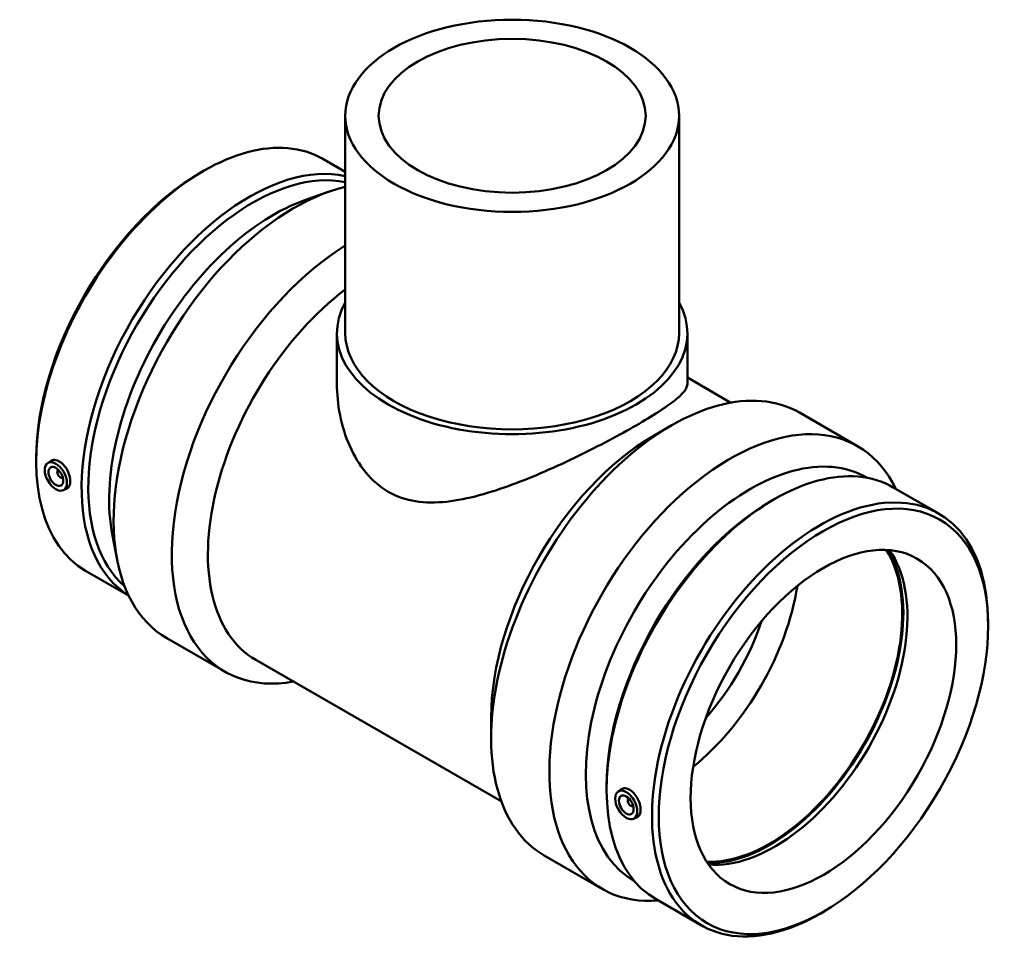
# Model space of a CAD drawing. Header units: millimetres. Extents: x -211 to 1382, y -263 to 1416.
# Tile 7 of 7: x 910 to 1382, y 645 to 1096. Entities that reach past the tile are written whole.
import ezdxf

# ---------------------------------------------------------------- set-up
doc = ezdxf.new("R2010")
doc.units = ezdxf.units.MM
doc.layers.add('Visible (ANSI)', color=7, linetype='Continuous', lineweight=50)

msp = doc.modelspace()

# ---------------------------------------------------------------- linework, layer by layer
at = {"layer": 'Visible (ANSI)'}
for p, q in [((1066.202, 1049.993), (1066.202, 945.756)), ((1226.202, 1049.993), (1226.202, 945.756)), ((1055.466, 1029.323), (1066.202, 1023.14)), ((996.697, 1022.625), (998.302, 1023.556)), ((1047.206, 1009.713), (1058.467, 1013.639)), ((1062.202, 945.756), (1062.202, 921.542)), ((1230.202, 945.756), (1230.202, 921.542)), ((1230.202, 924.458), (1251.019, 912.471)), ((1283.882, 907.682), (1311.773, 891.62)), ((1213.787, 896.474), (1222.415, 901.482)), ((918.057, 886.063), (918.057, 884.207)), ((923.502, 883.449), (924.949, 884.503)), ((928.594, 880.051), (928.768, 880.152)), ((930.59, 876.585), (930.764, 876.685)), ((1316.139, 876.582), (1316.386, 876.439)), ((930.973, 870.475), (932.635, 871.208)), ((1328.881, 871.874), (1350.643, 859.342)), ((1270.112, 865.176), (1271.717, 866.107)), ((954.576, 848.859), (956.833, 837.148)), ((941.762, 831.872), (962.354, 820.013)), ((1374.348, 805.15), (1374.348, 807.006)), ((980.631, 799.593), (1008.523, 783.531)), ((1023.298, 789.159), (1140.982, 721.389)), ((1136.13, 761.62), (1136.13, 751.644)), ((1191.471, 728.614), (1191.471, 726.758)), ((1196.917, 726), (1198.363, 727.054)), ((1202.183, 722.703), (1202.008, 722.602)), ((1204.179, 719.236), (1204.005, 719.136)), ((1204.388, 713.026), (1206.05, 713.759)), ((1161.619, 695.369), (1189.51, 679.307)), ((1204.708, 683.08), (1204.956, 682.937)), ((1215.176, 674.423), (1236.938, 661.891)), ((1295.707, 668.589), (1294.102, 667.657))]:
    msp.add_line(p, q, dxfattribs=at)
for centre, major_axis, ratio in [((1146.202, 1049.993), (-80, 0), 0.5758617), ((1146.202, 1049.993), (-64, 0), 0.5758617), ((927.471, 877.096), (3.743, -6.499), 0.5780931), ((927.471, 877.096), (2.495, -4.333), 0.5780931), ((1295.402, 759.688), (-55.715, -96.751), 0.5780931), ((1295.402, 759.688), (-44.913, -77.993), 0.5780931), ((1200.885, 719.647), (3.743, -6.499), 0.5780931), ((1200.885, 719.647), (2.495, -4.333), 0.5780931)]:
    msp.add_ellipse(centre, major_axis=major_axis, ratio=ratio, dxfattribs=at)
for centre, major_axis, ratio, start_param, end_param in [((998.614, 930.597), (56.852, 98.726), 0.5780931, 0, 3.1415927), ((1020.376, 918.065), (56.852, 98.726), 0.5780931, 0.1783379, 3.120531), ((1021.987, 917.137), (55.715, 96.751), 0.5780931, 0.1889971, 3.0298305), ((997.003, 931.525), (-55.715, -96.751), 0.5780931, 3.9289245, 5.4958534), ((1041.763, 905.749), (-61.131, -106.156), 0.5780931, 3.6390266, 6.2831853), ((1031.981, 911.382), (-55.715, -96.751), 0.5780931, 3.7309909, 5.693787), ((1069.654, 889.688), (-61.131, -106.156), 0.5780931, 3.9649214, 6.7342121), ((1078.316, 884.699), (-55.018, -95.541), 0.5780931, 4.0810824, 6.2831853), ((1146.202, 945.756), (84, 0), 0.5758617, 2.831748, 6.5930299), ((1146.202, 945.756), (-80, 0), 0.5758617, 0, 3.1415927), ((1222.75, 801.526), (61.131, 106.156), 0.5780931, 0, 3.1415927), ((1250.642, 785.464), (61.131, 106.156), 0.5780931, 5.9068018, 9.8011614), ((1214.088, 806.514), (-55.018, -95.541), 0.5780931, 3.9289245, 5.4958534), ((1260.424, 779.831), (55.715, 96.751), 0.5780931, 0, 3.1415927), ((1272.028, 773.148), (56.852, 98.726), 0.5780931, 0, 3.1415927), ((929.592, 878.318), (0.998, -1.733), 0.5780931, 2.9593736, 6.4654043), ((931.713, 879.54), (-2.495, 4.333), 0.5780931, 1.0101133, 1.1664938), ((931.713, 879.54), (-2.495, 4.333), 0.5780931, 1.9750988, 2.1314794), ((1270.417, 774.076), (-55.715, -96.751), 0.5780931, 3.9289245, 5.4958534), ((1293.791, 760.616), (56.852, 98.726), 0.5780931, 5.4958534, 10.2121098), ((1269.535, 774.584), (-44.913, -77.993), 0.5780931, 0.2909385, 2.8506542), ((1269.535, 774.584), (-45.287, -78.642), 0.5780931, 0.3035791, 2.8380136), ((1272.028, 773.148), (-44.913, -77.993), 0.5780931, 0.2621965, 2.8793962), ((1220.448, 802.851), (44.913, 77.993), 0.5780931, 4.1228712, 5.3019067), ((1214.085, 806.516), (40.422, 70.193), 0.5780931, 4.3744964, 5.0502816), ((1203.007, 720.869), (0.998, -1.733), 0.5780931, 2.9593736, 6.4654043), ((1205.128, 722.091), (2.495, -4.333), 0.5780931, 4.1517059, 4.3080865), ((1205.128, 722.091), (2.495, -4.333), 0.5780931, 5.1166915, 5.273072)]:
    msp.add_ellipse(centre, major_axis=major_axis, ratio=ratio, start_param=start_param, end_param=end_param, dxfattribs=at)
for points, knots in [([(1230.202, 921.542), (1230.202, 920.503), (1229.742, 919.347), (1227.735, 916.704), (1226.189, 915.215), (1222.001, 911.868), (1219.355, 910.006), (1213.11, 905.967), (1209.51, 903.789), (1201.688, 899.284), (1197.304, 896.864), (1187.876, 891.878), (1182.833, 889.312), (1172.46, 884.274), (1167.118, 881.797), (1156.51, 877.175), (1151.242, 875.033), (1141.043, 871.262), (1135.728, 869.497), (1125.132, 866.641), (1119.85, 865.55), (1109.599, 864.462), (1104.621, 864.469), (1095.226, 865.97), (1090.809, 867.476), (1082.802, 872.087), (1079.201, 875.198), (1072.999, 882.678), (1070.395, 887.038), (1066.251, 896.416), (1064.709, 901.436), (1062.684, 911.56), (1062.202, 916.664), (1062.202, 921.542)], [6.7943527, 6.7943527, 6.7943527, 6.7943527, 8.4537517, 8.4537517, 10.1131506, 10.1131506, 11.7725496, 11.7725496, 13.4319485, 13.4319485, 15.0913474, 15.0913474, 16.7507464, 16.7507464, 18.4101453, 18.4101453, 20.0695443, 20.0695443, 21.7681325, 21.7681325, 23.4667206, 23.4667206, 25.1653088, 25.1653088, 26.863897, 26.863897, 28.5624852, 28.5624852, 30.2610734, 30.2610734, 31.9596616, 31.9596616, 33.6582497, 33.6582497, 33.6582497, 33.6582497]), ([(924.949, 884.502), (925.026, 884.559), (925.105, 884.611), (925.691, 884.954), (926.326, 885.102), (927.7, 884.995), (928.439, 884.74), (929.122, 884.346)], [4.01186731, 4.01186731, 4.01186731, 4.01186731, 4.05809907, 4.05809907, 4.34807573, 4.34807573, 4.63805238, 4.63805238, 4.63805238, 4.63805238]), ([(929.122, 884.346), (929.806, 883.953), (930.525, 883.369), (931.829, 881.933), (932.415, 881.081), (933.332, 879.38), (933.725, 878.418), (934.243, 876.529), (934.369, 875.603), (934.369, 874.024), (934.243, 873.265), (933.725, 872.053), (933.332, 871.6), (932.798, 871.286), (932.718, 871.245), (932.635, 871.209)], [0, 0, 0, 0, 0.2899767, 0.2899767, 0.5799533, 0.5799533, 0.8697332, 0.8697332, 1.1595131, 1.1595131, 1.449293, 1.449293, 1.7390729, 1.7390729, 1.7873541, 1.7873541, 1.7873541, 1.7873541]), ([(1198.364, 727.053), (1198.441, 727.11), (1198.52, 727.162), (1199.105, 727.505), (1199.741, 727.653), (1201.115, 727.546), (1201.853, 727.291), (1203.22, 726.504), (1203.939, 725.92), (1205.244, 724.484), (1205.83, 723.632), (1206.747, 721.931), (1207.14, 720.969), (1207.658, 719.08), (1207.784, 718.154), (1207.784, 716.575), (1207.658, 715.816), (1207.14, 714.604), (1206.747, 714.151), (1206.212, 713.837), (1206.132, 713.796), (1206.049, 713.76)], [1.6928411, 1.6928411, 1.6928411, 1.6928411, 1.7390729, 1.7390729, 2.0290495, 2.0290495, 2.3190262, 2.3190262, 2.6090028, 2.6090028, 2.8989795, 2.8989795, 3.1887594, 3.1887594, 3.4785393, 3.4785393, 3.7683192, 3.7683192, 4.0580991, 4.0580991, 4.1063803, 4.1063803, 4.1063803, 4.1063803])]:
    msp.add_open_spline(points, degree=3, knots=knots, dxfattribs=at)

doc.saveas('drawing.dxf')
